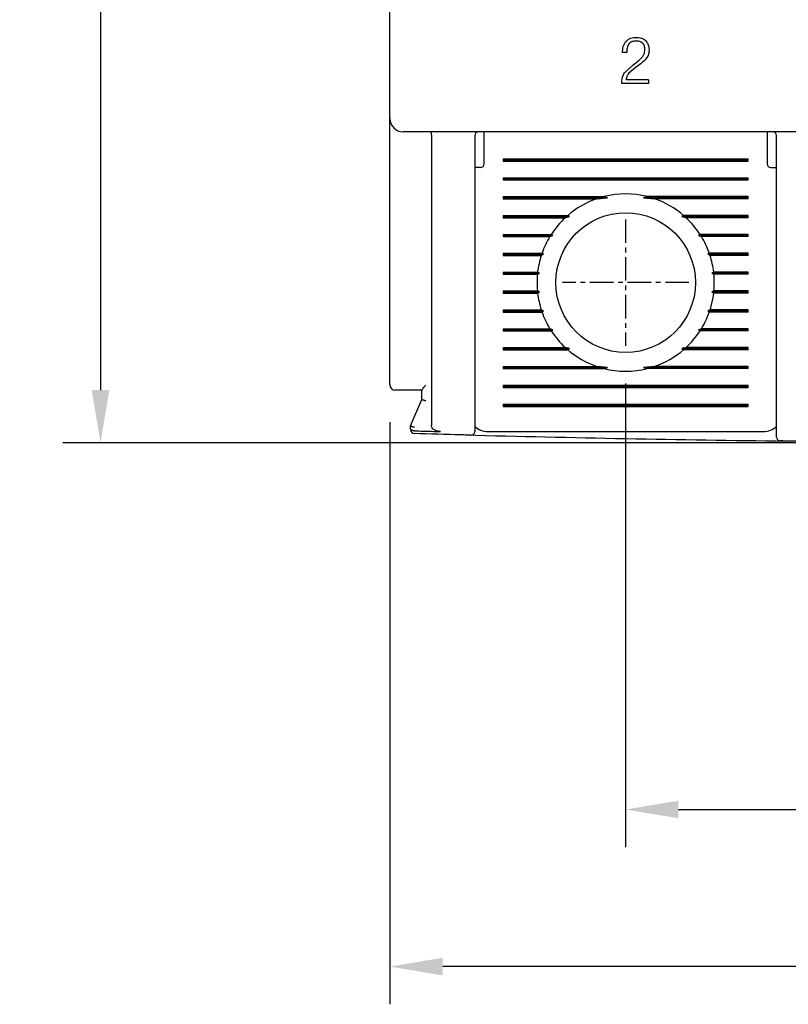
# Model space of a CAD drawing. Extents: x -235 to 1048, y -1897 to 585.
# Tile 11 of 23: x 387 to 428, y 327 to 379. Entities that reach past the tile are written whole.
import ezdxf

# ---------------------------------------------------------------- set-up
doc = ezdxf.new("R2010")
doc.units = 0
doc.header["$MEASUREMENT"] = 0
doc.linetypes.add('CENTER', pattern=[2, 1.25, -0.25, 0.25, -0.25])
doc.layers.get('0').update_dxf_attribs({"linetype": 'CONTINUOUS'})
doc.layers.add('cen', color=1, linetype='CENTER')
doc.layers.add('di', color=3, linetype='CONTINUOUS')
doc.styles.add('KIM', font='ROMANS.shx', dxfattribs={"height": 5, "bigfont": 'GSG1.shx'})
doc.styles.get("Standard").update_dxf_attribs({"font": 'romans.shx', "height": 2, "bigfont": 'hgs.shx'})
doc.dimstyles.new('STANDARD$0', dxfattribs={"dimtxt": 5, "dimasz": 5, "dimexe": 1, "dimexo": 2, "dimgap": 2, "dimtad": 1, "dimdec": 4, "dimzin": 12, "dimdsep": 46, "dimtxsty": 'KIM', "dimcen": -1, "dimdle": 0.1, "dimadec": 0, "dimazin": 0, "dimtfac": 1, "dimtdec": 4, "dimtmove": 0, "dimatfit": 3, "dimfxl": 0, "dimtolj": 1, "dimtzin": 0, "dimarcsym": 0})

# ---------------------------------------------------------------- blocks, each defined once
blk = doc.blocks.new('*D564')
at = {"layer": 'di'}
for p, q in [((406.817, 357.359), (406.817, 326.503)), ((481.817, 357.259), (481.817, 326.503)), ((479.017, 328.503), (409.617, 328.503))]:
    blk.add_line(p, q, dxfattribs=at)
for points in [[(409.617, 328.97), (409.617, 328.036), (406.817, 328.503)], [(479.017, 328.97), (479.017, 328.036), (481.817, 328.503)]]:
    blk.add_solid(points, dxfattribs=at)
at = {"layer": 'di', "insert": (444.306, 331.503), "char_height": 2, "attachment_point": 5}
blk.add_mtext('\\A1;75', dxfattribs=at)
blk = doc.blocks.new('*D569')
at = {"layer": 'di'}
for p, q in [((405.617, 454.759), (389.478, 454.759)), ((391.478, 451.959), (391.478, 359.059)), ((442.317, 356.259), (389.478, 356.259))]:
    blk.add_line(p, q, dxfattribs=at)
for points in [[(391.011, 451.959), (391.945, 451.959), (391.478, 454.759)], [(391.011, 359.059), (391.945, 359.059), (391.478, 356.259)]]:
    blk.add_solid(points, dxfattribs=at)
at = {"layer": 'di', "insert": (388.478, 405.859), "char_height": 2, "attachment_point": 5, "rotation": 90}
blk.add_mtext('\\A1;98.5', dxfattribs=at)
blk = doc.blocks.new('*D563')
at = {"layer": 'di'}
for p, q in [((419.317, 359.404), (419.317, 334.83)), ((469.317, 359.404), (469.317, 334.83)), ((422.117, 336.83), (466.517, 336.83))]:
    blk.add_line(p, q, dxfattribs=at)
for points in [[(422.117, 337.297), (422.117, 336.364), (419.317, 336.83)], [(466.517, 337.297), (466.517, 336.364), (469.317, 336.83)]]:
    blk.add_solid(points, dxfattribs=at)
at = {"layer": 'di', "insert": (444.736, 339.83), "char_height": 2, "attachment_point": 5}
blk.add_mtext('\\A1;50', dxfattribs=at)

msp = doc.modelspace()

# ---------------------------------------------------------------- linework, layer by layer
for p, q in [((406.817, 373.459), (406.817, 436.059)), ((419.373, 376.958), (419.149, 376.958)), ((420.227, 376.742), (420.315, 376.921)), ((420.315, 376.921), (420.335, 377.12)), ((419.689, 376.285), (420.032, 376.546)), ((420.032, 376.546), (420.227, 376.742)), ((419.254, 375.876), (419.689, 376.285)), ((419.842, 376.157), (419.486, 375.855)), ((419.12, 375.323), (419.117, 375.395)), ((420.527, 375.323), (419.12, 375.323)), ((420.527, 375.516), (419.341, 375.516)), ((420.527, 375.516), (420.527, 375.323)), ((406.817, 372.632), (406.817, 373.459)), ((481.117, 372.759), (407.517, 372.759)), ((411.817, 372.359), (411.817, 372.759)), ((426.817, 372.759), (426.817, 372.359)), ((406.817, 359.359), (406.817, 372.632)), ((409.017, 372.573), (409.017, 372.575)), ((409.017, 372.573), (409.017, 357.197)), ((411.317, 372.559), (411.317, 357.758)), ((411.817, 371.059), (411.817, 372.359)), ((426.817, 372.359), (426.817, 371.059)), ((427.317, 357.447), (427.317, 372.559)), ((412.817, 371.317), (425.817, 371.317)), ((412.817, 371.317), (412.817, 371.201)), ((412.817, 371.259), (425.817, 371.259)), ((412.817, 371.201), (425.817, 371.201)), ((425.817, 371.201), (425.817, 371.317)), ((411.617, 370.859), (411.317, 370.859)), ((427.017, 370.859), (427.317, 370.859)), ((412.817, 370.317), (425.817, 370.317)), ((412.817, 370.317), (412.817, 370.201)), ((412.817, 370.259), (425.817, 370.259)), ((412.817, 370.201), (425.817, 370.201)), ((425.817, 370.201), (425.817, 370.317)), ((412.817, 369.317), (418.169, 369.317)), ((412.817, 369.317), (412.817, 369.201)), ((412.817, 369.259), (418.363, 369.259)), ((412.817, 369.201), (417.782, 369.201)), ((417.782, 369.201), (418.363, 369.259)), ((418.363, 369.259), (418.169, 369.317)), ((420.464, 369.317), (420.27, 369.259)), ((420.27, 369.259), (420.852, 369.201)), ((425.817, 369.259), (420.27, 369.259)), ((425.817, 369.317), (420.464, 369.317)), ((425.817, 369.201), (420.852, 369.201)), ((425.817, 369.201), (425.817, 369.317)), ((412.817, 368.317), (416.245, 368.317)), ((412.817, 368.317), (412.817, 368.201)), ((412.817, 368.259), (416.332, 368.259)), ((412.817, 368.201), (416.116, 368.201)), ((416.116, 368.201), (416.332, 368.259)), ((416.332, 368.259), (416.245, 368.317)), ((422.388, 368.317), (422.302, 368.259)), ((422.302, 368.259), (422.517, 368.201)), ((425.817, 368.259), (422.302, 368.259)), ((425.817, 368.317), (422.388, 368.317)), ((425.817, 368.201), (422.517, 368.201)), ((425.817, 368.201), (425.817, 368.317)), ((412.817, 367.317), (415.373, 367.317)), ((412.817, 367.317), (412.817, 367.201)), ((412.817, 367.259), (415.455, 367.259)), ((412.817, 367.201), (415.301, 367.201)), ((415.301, 367.201), (415.455, 367.259)), ((415.455, 367.259), (415.373, 367.317)), ((423.26, 367.317), (423.178, 367.259)), ((423.178, 367.259), (423.332, 367.201)), ((425.817, 367.259), (423.178, 367.259)), ((425.817, 367.317), (423.26, 367.317)), ((425.817, 367.201), (423.332, 367.201)), ((425.817, 367.201), (425.817, 367.317)), ((412.817, 366.317), (414.882, 366.317)), ((412.817, 366.317), (412.817, 366.201)), ((412.817, 366.259), (414.968, 366.259)), ((412.817, 366.201), (414.843, 366.201)), ((414.843, 366.201), (414.968, 366.259)), ((414.968, 366.259), (414.882, 366.317)), ((423.751, 366.317), (423.665, 366.259)), ((423.665, 366.259), (423.79, 366.201)), ((425.817, 366.259), (423.665, 366.259)), ((425.817, 366.317), (423.751, 366.317)), ((425.817, 366.201), (423.79, 366.201)), ((425.817, 366.201), (425.817, 366.317)), ((412.817, 365.317), (414.65, 365.317)), ((412.817, 365.317), (412.817, 365.201)), ((412.817, 365.259), (414.744, 365.259)), ((412.817, 365.201), (414.637, 365.201)), ((414.637, 365.201), (414.744, 365.259)), ((414.744, 365.259), (414.65, 365.317)), ((423.983, 365.317), (423.889, 365.259)), ((423.889, 365.259), (423.996, 365.201)), ((425.817, 365.259), (423.889, 365.259)), ((425.817, 365.317), (423.983, 365.317)), ((425.817, 365.201), (423.996, 365.201)), ((425.817, 365.201), (425.817, 365.317)), ((412.817, 364.317), (414.637, 364.317)), ((412.817, 364.317), (412.817, 364.201)), ((414.744, 364.259), (414.637, 364.317)), ((423.996, 364.317), (423.889, 364.259)), ((425.817, 364.317), (423.996, 364.317)), ((425.817, 364.201), (425.817, 364.317)), ((412.817, 364.259), (414.744, 364.259)), ((412.817, 364.201), (414.65, 364.201)), ((414.65, 364.201), (414.744, 364.259)), ((423.889, 364.259), (423.983, 364.201)), ((425.817, 364.259), (423.889, 364.259)), ((425.817, 364.201), (423.983, 364.201)), ((412.817, 363.317), (414.843, 363.317)), ((412.817, 363.317), (412.817, 363.201)), ((414.968, 363.259), (414.843, 363.317)), ((423.79, 363.317), (423.665, 363.259)), ((425.817, 363.317), (423.79, 363.317)), ((425.817, 363.201), (425.817, 363.317)), ((412.817, 363.259), (414.968, 363.259)), ((412.817, 363.201), (414.882, 363.201)), ((414.882, 363.201), (414.968, 363.259)), ((423.665, 363.259), (423.751, 363.201)), ((425.817, 363.259), (423.665, 363.259)), ((425.817, 363.201), (423.751, 363.201)), ((412.817, 362.317), (415.301, 362.317)), ((412.817, 362.317), (412.817, 362.201)), ((412.817, 362.259), (415.455, 362.259)), ((415.455, 362.259), (415.301, 362.317)), ((415.373, 362.201), (415.455, 362.259)), ((423.332, 362.317), (423.178, 362.259)), ((423.178, 362.259), (423.26, 362.201)), ((425.817, 362.259), (423.178, 362.259)), ((425.817, 362.317), (423.332, 362.317)), ((425.817, 362.201), (425.817, 362.317)), ((412.817, 362.201), (415.373, 362.201)), ((425.817, 362.201), (423.26, 362.201)), ((412.817, 361.317), (416.116, 361.317)), ((412.817, 361.317), (412.817, 361.201)), ((412.817, 361.259), (416.332, 361.259)), ((412.817, 361.201), (416.245, 361.201)), ((416.332, 361.259), (416.116, 361.317)), ((416.245, 361.201), (416.332, 361.259)), ((422.517, 361.317), (422.302, 361.259)), ((422.302, 361.259), (422.388, 361.201)), ((425.817, 361.259), (422.302, 361.259)), ((425.817, 361.201), (422.388, 361.201)), ((425.817, 361.317), (422.517, 361.317)), ((425.817, 361.201), (425.817, 361.317)), ((412.817, 360.317), (417.782, 360.317)), ((412.817, 360.317), (412.817, 360.201)), ((412.817, 360.259), (418.363, 360.259)), ((412.817, 360.201), (418.169, 360.201)), ((418.363, 360.259), (417.782, 360.317)), ((418.169, 360.201), (418.363, 360.259)), ((420.852, 360.317), (420.27, 360.259)), ((420.27, 360.259), (420.464, 360.201)), ((425.817, 360.259), (420.27, 360.259)), ((425.817, 360.201), (420.464, 360.201)), ((425.817, 360.317), (420.852, 360.317)), ((425.817, 360.201), (425.817, 360.317)), ((412.817, 359.317), (425.817, 359.317)), ((412.817, 359.317), (412.817, 359.201)), ((412.817, 359.259), (425.817, 359.259)), ((412.817, 359.201), (425.817, 359.201)), ((425.817, 359.201), (425.817, 359.317)), ((408.517, 359.059), (407.517, 359.059)), ((408.517, 358.559), (408.517, 359.067)), ((407.917, 357.159), (408.517, 358.559)), ((408.517, 358.559), (408.517, 358.559)), ((412.817, 358.317), (425.817, 358.317)), ((412.817, 358.317), (412.817, 358.201)), ((412.817, 358.259), (425.817, 358.259)), ((412.817, 358.201), (425.817, 358.201)), ((425.817, 358.201), (425.817, 358.317)), ((407.917, 357.159), (407.917, 357.159)), ((407.917, 357.035), (407.917, 357.159)), ((408.117, 356.903), (408.112, 356.903)), ((412.017, 356.859), (426.617, 356.859))]:
    msp.add_line(p, q)
msp.add_circle((419.317, 364.759), 3.7)
for centre, radius, start, end in [((407.517, 373.459), 0.7, 180, 270), ((411.517, 372.559), 0.2, 90, 180), ((427.117, 372.559), 0.2, 0, 90), ((411.617, 371.059), 0.2, 270, 0), ((427.017, 371.059), 0.2, 180, 270), ((419.317, 364.759), 4.7, 109.0625, 130.8026), ((419.317, 364.759), 4.7, 75.8668, 104.1332), ((419.317, 364.759), 4.7, 49.1974, 70.9375), ((419.317, 364.759), 4.7, 132.9123, 147.0301), ((419.317, 364.759), 4.7, 32.9699, 47.0877), ((419.317, 364.759), 4.7, 148.6925, 160.6442), ((419.317, 364.759), 4.7, 19.3558, 31.3075), ((419.317, 364.759), 4.7, 162.1296, 173.1848), ((419.317, 364.759), 4.7, 6.8152, 17.8704), ((419.317, 364.759), 4.7, 174.6005, 185.3995), ((419.317, 364.759), 4.7, 354.6005, 5.3995), ((419.317, 364.759), 4.7, 186.8152, 197.8704), ((419.317, 364.759), 4.7, 342.1296, 353.1848), ((419.317, 364.759), 4.7, 199.3558, 211.3075), ((419.317, 364.759), 4.7, 328.6925, 340.6442), ((419.317, 364.759), 4.7, 212.9699, 227.0877), ((419.317, 364.759), 4.7, 312.9123, 327.0301), ((419.317, 364.759), 4.7, 229.1974, 250.9375), ((419.317, 364.759), 4.7, 289.0625, 310.8026), ((419.317, 364.759), 4.7, 255.8668, 284.1332), ((407.117, 359.359), 0.3, 180, 270), ((412.017, 357.859), 1, 225.4794, 270), ((426.617, 357.859), 1, 270, 314.6343), ((408.117, 356.954), 0.2, 180, 268.4345), ((444.317, 1681.469), 1325.21, 268.551465, 269.2866), ((411.117, 356.875), 0.2, 268.5642, 0), ((427.517, 356.566), 0.2, 180, 269.2735)]:
    msp.add_arc(centre, radius, start, end)
for points, knots in [([(419.149, 376.958), (419.157, 377.064), (419.17, 377.223), (419.244, 377.424), (419.308, 377.508), (419.341, 377.55)], [0, 0, 0, 0, 0.501075, 0.750315, 1, 1, 1, 1]), ([(419.341, 377.55), (419.377, 377.584), (419.449, 377.652), (419.628, 377.742), (419.778, 377.752), (419.878, 377.759)], [0, 0, 0, 0, 0.24948, 0.49847, 1, 1, 1, 1]), ([(419.491, 377.412), (419.47, 377.379), (419.427, 377.312), (419.381, 377.158), (419.376, 377.038), (419.373, 376.958)], [0, 0, 0, 0, 0.248611, 0.497696, 1, 1, 1, 1]), ([(419.869, 377.567), (419.798, 377.562), (419.692, 377.555), (419.565, 377.488), (419.516, 377.438), (419.491, 377.412)], [0, 0, 0, 0, 0.5002106, 0.7494719, 1, 1, 1, 1]), ([(420.22, 377.443), (420.196, 377.464), (420.148, 377.506), (420.029, 377.557), (419.933, 377.563), (419.869, 377.567)], [0, 0, 0, 0, 0.250075, 0.499353, 1, 1, 1, 1]), ([(419.878, 377.759), (419.97, 377.753), (420.109, 377.743), (420.28, 377.667), (420.349, 377.607), (420.384, 377.576)], [0, 0, 0, 0, 0.499846, 0.749206, 1, 1, 1, 1]), ([(420.335, 377.12), (420.331, 377.179), (420.326, 377.267), (420.278, 377.376), (420.239, 377.421), (420.22, 377.443)], [0, 0, 0, 0, 0.499693, 0.748778, 1, 1, 1, 1]), ([(420.384, 377.576), (420.412, 377.545), (420.468, 377.483), (420.543, 377.331), (420.553, 377.204), (420.559, 377.12)], [0, 0, 0, 0, 0.250219, 0.499608, 1, 1, 1, 1]), ([(420.559, 377.12), (420.555, 377.033), (420.546, 376.859), (420.456, 376.711), (420.411, 376.637)], [0, 0, 0, 0, 0.502916, 1, 1, 1, 1]), ([(420.411, 376.637), (420.325, 376.547), (420.153, 376.366), (419.946, 376.226), (419.842, 376.157)], [0, 0, 0, 0, 0.499469, 1, 1, 1, 1]), ([(419.117, 375.395), (419.122, 375.48), (419.132, 375.651), (419.214, 375.801), (419.254, 375.876)], [0, 0, 0, 0, 0.502014, 1, 1, 1, 1]), ([(419.486, 375.855), (419.448, 375.804), (419.373, 375.702), (419.352, 375.577), (419.341, 375.516)], [0, 0, 0, 0, 0.502511, 1, 1, 1, 1]), ([(408.963, 372.759), (408.963, 372.759), (408.966, 372.759), (408.975, 372.756), (408.989, 372.738), (409.003, 372.696), (409.013, 372.64), (409.015, 372.597), (409.017, 372.575)], [0, 0, 0, 0, 0.013213, 0.11534, 0.344004, 0.565228, 0.782542, 1, 1, 1, 1]), ([(408.517, 359.067), (408.519, 359.074), (408.524, 359.089), (408.563, 359.14), (408.628, 359.218), (408.685, 359.286), (408.716, 359.324), (408.717, 359.325)], [0, 0, 0, 0, 0.166463, 0.370417, 0.654058, 0.991867, 1, 1, 1, 1]), ([(407.517, 359.059), (407.488, 359.059), (407.414, 359.059), (407.302, 359.059), (407.2, 359.059), (407.13, 359.059), (407.121, 359.059), (407.117, 359.059)], [0, 0, 0, 0, 0.136761, 0.351246, 0.567071, 0.783547, 1, 1, 1, 1]), ([(408.717, 358.495), (408.715, 358.495), (408.699, 358.498), (408.661, 358.507), (408.606, 358.521), (408.556, 358.536), (408.523, 358.55), (408.519, 358.556), (408.517, 358.559)], [0, 0, 0, 0, 0.0143033, 0.1552665, 0.3704072, 0.5814984, 0.7907165, 1, 1, 1, 1]), ([(411.317, 357.758), (411.317, 357.724), (411.317, 357.579), (411.317, 357.334), (411.317, 357.081), (411.317, 356.908), (411.317, 356.886), (411.317, 356.875)], [0, 0, 0, 0, 0.071704, 0.303853, 0.535929, 0.767964, 1, 1, 1, 1]), ([(408.117, 357.094), (408.115, 357.094), (408.099, 357.098), (408.061, 357.106), (408.006, 357.12), (407.956, 357.135), (407.923, 357.149), (407.919, 357.155), (407.917, 357.159)], [0, 0, 0, 0, 0.014306, 0.155256, 0.370396, 0.58149, 0.790712, 1, 1, 1, 1]), ([(408.112, 356.903), (408.091, 356.904), (408.05, 356.907), (407.995, 356.926), (407.951, 356.955), (407.923, 356.992), (407.917, 357.02), (407.917, 357.034), (407.917, 357.035)], [0, 0, 0, 0, 0.187029, 0.373742, 0.568779, 0.784584, 0.990806, 1, 1, 1, 1]), ([(409.5, 356.866), (409.417, 356.874), (409.288, 356.888), (409.14, 356.967), (409.061, 357.045), (409.022, 357.125), (409.018, 357.176), (409.017, 357.197)], [0, 0, 0, 0, 0.386149, 0.595901, 0.764075, 0.898709, 1, 1, 1, 1]), ([(427.317, 356.566), (427.317, 356.567), (427.317, 356.571), (427.317, 356.644), (427.317, 356.839), (427.317, 357.116), (427.317, 357.337), (427.317, 357.447)], [0, 0, 0, 0, 0.070956, 0.303199, 0.535461, 0.76773, 1, 1, 1, 1]), ([(411.112, 356.675), (410.94, 356.679), (409.94, 356.705), (408.939, 356.732), (408.111, 356.754)], [0, 0, 0, 0, 0.171722, 1, 1, 1, 1]), ([(408.117, 356.903), (408.417, 356.895), (408.878, 356.882), (409.339, 356.87), (409.5, 356.866)], [0, 0, 0, 0, 0.6504977, 1, 1, 1, 1]), ([(430.514, 356.331), (429.687, 356.34), (428.687, 356.351), (427.687, 356.363), (427.514, 356.366)], [0, 0, 0, 0, 0.827381, 1, 1, 1, 1])]:
    msp.add_open_spline(points, degree=3, knots=knots)
at = {"layer": 'cen'}
for p, q in [((419.317, 368.114), (419.317, 361.404)), ((422.671, 364.759), (415.962, 364.759))]:
    msp.add_line(p, q, dxfattribs=at)

# ---------------------------------------------------------------- dimensions: what is measured, and where the dimension line sits
at = {"layer": 'di'}
dim = msp.add_linear_dim(base=(391.478, 356.259), p1=(407.617, 454.759), p2=(444.317, 356.259), angle=90, dimstyle='STANDARD$0', override={"dimtxt": 3, "dimasz": 2.8, "dimexe": 2, "dimdec": 2, "dimzin": 8, "dimtxsty": 'Standard', "dimcen": 0, "dimclrd": 256, "dimclre": 256, "dimclrt": 256, "dimadec": 2, "dimazin": 2, "dimtfac": 0.6, "dimtdec": 2, "dimtzin": 8, "dimlwd": 65535, "dimlwe": 65535, "dimarcsym": 1}, dxfattribs=at)
dim.commit()
dim.dimension.update_dxf_attribs({"geometry": '*D569', "text_midpoint": (391.478, 405.859), "dimtype": 160})
for base, p1, p2, picture, middle in [((469.317, 336.83), (419.317, 361.404), (469.317, 361.404), '*D563', (444.736, 336.83)), ((406.817, 328.503), (481.817, 359.259), (406.817, 359.359), '*D564', (444.306, 328.503))]:
    dim = msp.add_linear_dim(base=base, p1=p1, p2=p2, dimstyle='STANDARD$0', override={"dimtxt": 3, "dimasz": 2.8, "dimexe": 2, "dimdec": 2, "dimzin": 8, "dimtxsty": 'Standard', "dimcen": 0, "dimclrd": 256, "dimclre": 256, "dimclrt": 256, "dimadec": 2, "dimazin": 2, "dimtfac": 0.6, "dimtdec": 2, "dimtzin": 8, "dimlwd": 65535, "dimlwe": 65535, "dimarcsym": 1}, dxfattribs=at)
    dim.commit()
    dim.dimension.update_dxf_attribs({"geometry": picture, "text_midpoint": middle, "dimtype": 160})

doc.saveas('drawing.dxf')
